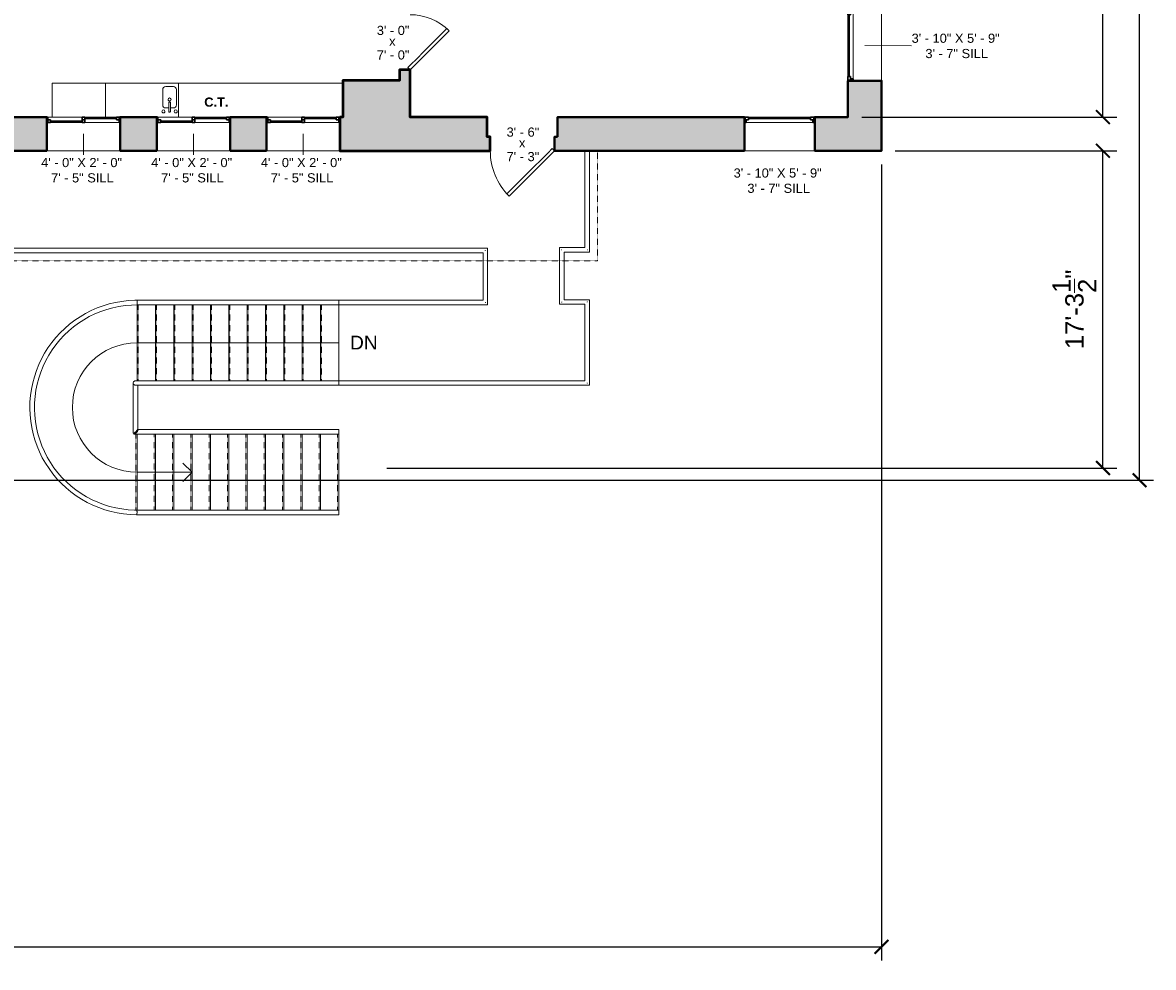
# Model space of a CAD drawing. Header units: inches. Extents: x -2078 to 109126, y -964 to 6385.
# Tile 94 of 137: x 15665 to 16404, y 3975 to 4593. Entities that reach past the tile are written whole.
import ezdxf

# ---------------------------------------------------------------- set-up
doc = ezdxf.new("R2010")
doc.units = ezdxf.units.IN
doc.header["$MEASUREMENT"] = 0
doc.linetypes.add('HIDDEN2', pattern=[0.1875, 0.125, -0.0625])
for name, color, linetype, lineweight in [('A-ANNO', 2, 'Continuous', 5), ('A-ANNO-DIMS', 1, 'Continuous', 9), ('A-CASE', 4, 'Continuous', 9), ('A-DETL-MBND', 5, 'Continuous', 9), ('A-DOOR', 1, 'Continuous', 18), ('A-FIXT', 150, 'Continuous', 9), ('A-GLAZ', 2, 'Continuous', 30), ('A-HIDDEN', 2, 'HIDDEN2', 18), ('A-RAILING', 4, 'Continuous', 9), ('A-STRS', 4, 'Continuous', 9), ('A-WALL', 3, 'Continuous', 40), ('A-WINDOWS', 2, 'Continuous', 18), ('S-STRS-ANNO', 31, 'Continuous', 9)]:
    doc.layers.add(name, color=color, linetype=linetype, lineweight=lineweight)
doc.layers.add('A-HATCH', color=9, linetype='Continuous')
doc.styles.add('Arial', font='arial.ttf')
doc.styles.add('Arial_1', font='arial.ttf', dxfattribs={"height": 0.0625})
doc.styles.add('Arial_2', font='arial.ttf', dxfattribs={"height": 3})
doc.styles.add('Arial_B', font='arialbd.ttf', dxfattribs={"height": 4.5})
doc.styles.add('Jay Cad', font='arial.ttf', dxfattribs={"height": 0.125})
doc.dimstyles.new('Jay Cad - DIMS', dxfattribs={"dimtxt": 0.125, "dimasz": 0.09375, "dimexe": 0.09375, "dimexo": 0.09375, "dimgap": 0.046875, "dimtad": 1, "dimdec": 1, "dimzin": 0, "dimdsep": 46, "dimlunit": 4, "dimtxsty": 'Jay Cad', "dimblk": 'ARCHTICK', "dimcen": 0.09, "dimclrd": 1, "dimclre": 1, "dimclrt": 256, "dimadec": 0, "dimazin": 0, "dimtfac": 1, "dimtdec": 1, "dimtofl": 0, "dimtmove": 1, "dimatfit": 3, "dimfxl": 1, "dimtolj": 1, "dimtzin": 0, "dimarcsym": 0})

# ---------------------------------------------------------------- blocks, each defined once
blk = doc.blocks.new('Top Rail Type - Top Rail_Internal_-1518725-Munger Science Center _ Ahmanson Lecture Hall-2nd Floor')
at = {"layer": 'A-DETL-MBND'}
for p, q in [((1134.15, 45.98), (1134.15, 13.29)), ((1268.65, 47.48), (1135.65, 47.48)), ((1135.65, 44.48), (1268.65, 44.48)), ((1137.15, 15.97), (1137.15, 44.48)), ((1268.65, 15.46), (1137.32, 15.46)), ((1134.64, 12.46), (1268.65, 12.46))]:
    blk.add_line(p, q, dxfattribs=at)
at = {"layer": 'A-DETL-MBND', "flags": 128}
for points in [[(1135.65, 44.48), (1135.26, 44.53), (1134.9, 44.68), (1134.59, 44.92), (1134.35, 45.23), (1134.2, 45.59), (1134.15, 45.98), (1134.2, 46.36), (1134.35, 46.73), (1134.59, 47.04), (1134.9, 47.27), (1135.26, 47.42), (1135.65, 47.48)], [(1135.65, 47.48), (1135.26, 47.42), (1134.9, 47.27), (1134.59, 47.04), (1134.35, 46.73), (1134.2, 46.36), (1134.15, 45.98)], [(1134.15, 45.98), (1134.2, 45.59), (1134.35, 45.23), (1134.59, 44.92), (1134.9, 44.68), (1135.26, 44.53), (1135.65, 44.48)], [(1137.15, 15.97), (1137.1, 15.75), (1136.95, 15.46), (1136.71, 15.1), (1136.4, 14.72), (1136.04, 14.33), (1135.65, 13.96), (1135.26, 13.63), (1134.9, 13.38), (1134.59, 13.21), (1134.35, 13.13), (1134.2, 13.16), (1134.15, 13.29)], [(1134.64, 12.46), (1134.86, 12.51), (1135.15, 12.66), (1135.5, 12.9), (1135.89, 13.21), (1136.28, 13.57), (1136.65, 13.96), (1136.97, 14.35), (1137.23, 14.71), (1137.4, 15.02), (1137.48, 15.26), (1137.45, 15.41), (1137.32, 15.46)], [(1137.32, 15.46), (1137.1, 15.41), (1136.82, 15.27)], [(1268.65, 15.46), (1268.65, 15.41), (1268.65, 15.26), (1268.65, 15.02), (1268.65, 14.71), (1268.65, 14.35), (1268.65, 13.96), (1268.65, 13.57), (1268.65, 13.21), (1268.65, 12.9), (1268.65, 12.66), (1268.65, 12.51), (1268.65, 12.46)], [(1134.8, 13.33), (1134.73, 13.21), (1134.56, 12.9), (1134.48, 12.66), (1134.51, 12.51), (1134.64, 12.46)]]:
    blk.add_lwpolyline(points, dxfattribs=at)
blk = doc.blocks.new('Top Rail Type - Top Rail_Internal_-1518738-Munger Science Center _ Ahmanson Lecture Hall-2nd Floor')
at = {"layer": 'A-DETL-MBND'}
for p, q in [((1136.69, 97.88), (1136.66, 98.2)), ((1136.85, 99.92), (1136.9, 100.01)), ((1136.91, 97.17), (1136.85, 97.27)), ((1136.93, 100.05), (1137.02, 100.09)), ((1137.02, 97.09), (1136.93, 97.14)), ((1268.65, 100.09), (1137.02, 100.09)), ((1137.02, 97.09), (1268.65, 97.09)), ((1268.65, -37.16), (1136.28, -37.16)), ((1136.28, -40.16), (1268.65, -40.16)), ((1136.48, -37.4), (1136.46, -37.36)), ((1136.6, -37.91), (1136.59, -37.83)), ((1136.59, -39.49), (1136.6, -39.41))]:
    blk.add_line(p, q, dxfattribs=at)
at = {"layer": 'A-DETL-MBND', "flags": 128}
for points in [[(1136.28, -40.16), (1132.08, -40.01), (1127.9, -39.61), (1123.75, -38.96), (1119.65, -38.07), (1115.61, -36.93), (1111.64, -35.55), (1107.77, -33.93), (1103.99, -32.09), (1100.34, -30.02), (1096.81, -27.74), (1093.43, -25.26), (1090.2, -22.57), (1087.14, -19.69), (1084.26, -16.64), (1081.56, -13.42), (1079.06, -10.05), (1076.77, -6.53), (1074.69, -2.88), (1072.84, 0.89), (1071.21, 4.76), (1069.82, 8.72), (1068.67, 12.76), (1067.76, 16.86), (1067.1, 21), (1066.69, 25.18), (1066.53, 29.38), (1066.62, 33.58), (1066.96, 37.76), (1067.55, 41.92), (1068.39, 46.04), (1069.47, 50.09), (1070.8, 54.08), (1072.36, 57.98), (1074.15, 61.77), (1076.17, 65.46), (1078.4, 69.02), (1080.84, 72.43), (1083.48, 75.69), (1086.32, 78.8), (1089.33, 81.72), (1092.51, 84.46), (1095.85, 87), (1099.34, 89.34), (1102.96, 91.47), (1106.7, 93.38), (1110.55, 95.06), (1114.49, 96.5), (1118.51, 97.71), (1122.6, 98.67), (1126.74, 99.39), (1130.91, 99.86), (1135.11, 100.08), (1137.02, 100.09)], [(1137.02, 97.09), (1132.92, 96.99), (1128.83, 96.64), (1124.76, 96.03), (1120.75, 95.18), (1116.79, 94.09), (1112.9, 92.75), (1109.1, 91.18), (1105.41, 89.38), (1101.83, 87.36), (1098.39, 85.12), (1095.09, 82.68), (1091.94, 80.03), (1088.96, 77.2), (1086.16, 74.2), (1083.55, 71.03), (1081.13, 67.7), (1078.93, 64.24), (1076.94, 60.64), (1075.18, 56.93), (1073.64, 53.12), (1072.35, 49.22), (1071.29, 45.25), (1070.47, 41.22), (1069.91, 37.15), (1069.6, 33.06), (1069.53, 28.95), (1069.72, 24.85), (1070.16, 20.76), (1070.85, 16.71), (1071.78, 12.71), (1072.96, 8.77), (1074.37, 4.91), (1076.02, 1.16), (1077.9, -2.5), (1080, -6.04), (1082.3, -9.43), (1084.82, -12.68), (1087.52, -15.78), (1090.41, -18.7), (1093.48, -21.43), (1096.7, -23.98), (1100.08, -26.32), (1103.59, -28.45), (1107.23, -30.37), (1110.97, -32.05), (1114.81, -33.51), (1118.74, -34.72), (1122.73, -35.7), (1126.77, -36.43), (1130.85, -36.91), (1134.96, -37.14), (1136.28, -37.16)], [(1136.66, 98.98), (1136.7, 99.34), (1136.76, 99.65), (1136.84, 99.89)], [(1136.84, 97.29), (1136.76, 97.53), (1136.7, 97.84)], [(1136.43, -40.02), (1136.46, -39.96), (1136.48, -39.91)], [(1136.55, -37.65), (1136.54, -37.6), (1136.53, -37.55)], [(1136.53, -39.77), (1136.54, -39.72), (1136.55, -39.67)], [(1136.64, -38.32), (1136.64, -38.27), (1136.63, -38.14)], [(1136.63, -39.14), (1136.64, -39.05), (1136.64, -39)], [(1268.65, -37.16), (1268.65, -37.21), (1268.65, -37.36), (1268.65, -37.6), (1268.65, -37.91), (1268.65, -38.27), (1268.65, -38.66), (1268.65, -39.05), (1268.65, -39.41), (1268.65, -39.72), (1268.65, -39.96), (1268.65, -40.11), (1268.65, -40.16)]]:
    blk.add_lwpolyline(points, dxfattribs=at)
at = {"layer": 'A-DETL-MBND'}
for points, knots in [([(1136.65, 98.59), (1136.65, 98.68), (1136.65, 98.85), (1136.67, 99.09), (1136.68, 99.23), (1136.69, 99.3)], [-1, -1, -1, -1, -0.8928571, -0.7857143, -0.6897102, -0.6897102, -0.6897102, -0.6897102]), ([(1136.69, 97.88), (1136.69, 97.9), (1136.68, 98.02), (1136.66, 98.25), (1136.65, 98.48), (1136.65, 98.59)], [-0.3102267, -0.3102267, -0.3102267, -0.3102267, -0.2857143, -0.1428571, 0, 0, 0, 0]), ([(1136.71, 99.42), (1136.72, 99.46), (1136.73, 99.52), (1136.74, 99.58), (1136.75, 99.6)], [-0.63043407, -0.63043407, -0.63043407, -0.63043407, -0.57142857, -0.53315827, -0.53315827, -0.53315827, -0.53315827]), ([(1136.75, 97.58), (1136.74, 97.6), (1136.73, 97.66), (1136.72, 97.72), (1136.71, 97.76)], [-0.46714557, -0.46714557, -0.46714557, -0.46714557, -0.42857143, -0.36902797, -0.36902797, -0.36902797, -0.36902797]), ([(1136.82, 97.34), (1136.81, 97.36), (1136.79, 97.41), (1136.78, 97.46), (1136.77, 97.48)], [-0.62720102, -0.62720102, -0.62720102, -0.62720102, -0.57142857, -0.52776884, -0.52776884, -0.52776884, -0.52776884]), ([(1136.84, 99.9), (1136.85, 99.92), (1136.87, 99.96), (1136.89, 99.99), (1136.9, 100.01)], [-0.3303033, -0.3303033, -0.3303033, -0.3303033, -0.2857143, -0.2115165, -0.2115165, -0.2115165, -0.2115165]), ([(1136.91, 97.17), (1136.9, 97.17), (1136.89, 97.19), (1136.87, 97.21), (1136.86, 97.24)], [-0.79548734, -0.79548734, -0.79548734, -0.79548734, -0.78571429, -0.71428571, -0.71428571, -0.71428571, -0.71428571]), ([(1137.02, 97.09), (1137, 97.09), (1136.97, 97.1), (1136.95, 97.12), (1136.94, 97.13)], [-1, -1, -1, -1, -0.8928571, -0.8571429, -0.8571429, -0.8571429, -0.8571429]), ([(1136.28, -40.16), (1136.3, -40.16), (1136.32, -40.15), (1136.35, -40.13), (1136.36, -40.12)], [-1, -1, -1, -1, -0.8928571, -0.8571429, -0.8571429, -0.8571429, -0.8571429]), ([(1136.63, -38.14), (1136.61, -37.99), (1136.57, -37.66), (1136.5, -37.43), (1136.45, -37.33)], [-0.7794501, -0.7794501, -0.7794501, -0.7794501, -0.5714286, -0.3149701, -0.3149701, -0.3149701, -0.3149701]), ([(1136.45, -39.98), (1136.47, -39.94), (1136.51, -39.83), (1136.57, -39.61), (1136.61, -39.36), (1136.62, -39.2), (1136.63, -39.14)], [-0.6865047, -0.6865047, -0.6865047, -0.6865047, -0.5714286, -0.4285714, -0.2857143, -0.2053151, -0.2053151, -0.2053151, -0.2053151]), ([(1136.65, -38.66), (1136.65, -38.57), (1136.65, -38.46), (1136.64, -38.35), (1136.64, -38.32)], [-1, -1, -1, -1, -0.8928571, -0.8571429, -0.8571429, -0.8571429, -0.8571429])]:
    blk.add_open_spline(points, degree=3, knots=knots, dxfattribs=at)
for points in [[(1136.77, 99.71), (1136.79, 99.76), (1136.8, 99.8), (1136.82, 99.84)], [(1136.94, 100.06), (1136.97, 100.08), (1136.99, 100.09), (1137.02, 100.09)], [(1136.44, -37.3), (1136.41, -37.25), (1136.36, -37.18), (1136.3, -37.16), (1136.28, -37.16)], [(1136.4, -40.07), (1136.41, -40.06), (1136.42, -40.04), (1136.44, -40.01)], [(1136.64, -39), (1136.65, -38.89), (1136.65, -38.77), (1136.65, -38.66)]]:
    blk.add_open_spline(points, degree=3, dxfattribs=at)
blk = doc.blocks.new('JC_DOOR_SINGLE PANEL - SINGLE DOOR-1460585-Munger Science Center _ Ahmanson Lecture Hall-2nd Floor')
at = {"layer": 'A-DOOR', "lineweight": 20}
for p, q in [((-10.11, -32.78), (19.59, -3.09)), ((21, -4.5), (-8.7, -34.2)), ((19.59, -3.09), (21, -4.5)), ((-8.7, -34.2), (-10.11, -32.78))]:
    blk.add_line(p, q, dxfattribs=at)
at = {"layer": 'A-DOOR', "lineweight": 9}
blk.add_arc((21, -4.5), 42, 180, 225, dxfattribs=at)
blk = doc.blocks.new('JC_FIXED WINDOW - MUNTIN - FIXED WINDOW-1519557-Munger Science Center _ Ahmanson Lecture Hall-2nd Floor')
at = {"layer": 'A-GLAZ'}
for p, q in [((-23, -11), (-23, 11)), ((23, -11), (23, 11)), ((-23, -7.5), (-21.75, -7.5)), ((-20.25, -11), (-23, -11)), ((-22.5, -11), (-22.5, -9.25)), ((-22.5, -9.25), (-21.75, -9.25)), ((-21.75, -9.25), (-21.75, -7.5)), ((-20.25, -9.25), (-21.75, -9.25)), ((-20.25, -11), (-20.25, -9.25)), ((20.25, -9.25), (22.5, -9.25)), ((20.25, -11), (20.25, -9.25)), ((20.25, -11), (23, -11)), ((21.75, -7.5), (23, -7.5)), ((21.75, -9.25), (21.75, -7.5)), ((22.5, -11), (22.5, -9.25))]:
    blk.add_line(p, q, dxfattribs=at)
at = {"layer": 'A-GLAZ', "lineweight": 9}
for p, q in [((21.75, -7.5), (-21.75, -7.5)), ((20.25, -11), (-20.25, -11))]:
    blk.add_line(p, q, dxfattribs=at)
at = {"layer": 'A-GLAZ', "lineweight": 30}
blk.add_line((-20.25, -10.125), (20.25, -10.125), dxfattribs=at)
at = {"layer": 'A-WINDOWS'}
for p, q in [((-23, 11), (23, 11)), ((23, -11), (-23, -11))]:
    blk.add_line(p, q, dxfattribs=at)
blk = doc.blocks.new('JC_FIXED WINDOW - MUNTIN - FIXED WINDOW-1609323-Munger Science Center _ Ahmanson Lecture Hall-2nd Floor')
at = {"layer": 'A-GLAZ'}
for p, q in [((-23, 11), (-23, -11)), ((-20.25, 11), (-23, 11)), ((-23, 7.5), (-21.75, 7.5)), ((-22.5, 11), (-22.5, 9.25)), ((-22.5, 9.25), (-21.75, 9.25)), ((-20.25, 9.25), (-21.75, 9.25)), ((-21.75, 9.25), (-21.75, 7.5)), ((-20.25, 11), (-20.25, 9.25)), ((20.25, 11), (23, 11)), ((20.25, 11), (20.25, 9.25)), ((20.25, 9.25), (22.5, 9.25)), ((21.75, 9.25), (21.75, 7.5)), ((21.75, 7.5), (23, 7.5)), ((22.5, 11), (22.5, 9.25)), ((23, 11), (23, -11))]:
    blk.add_line(p, q, dxfattribs=at)
at = {"layer": 'A-GLAZ', "lineweight": 9}
for p, q in [((21.75, 7.5), (-21.75, 7.5)), ((20.25, 11), (-20.25, 11))]:
    blk.add_line(p, q, dxfattribs=at)
at = {"layer": 'A-GLAZ', "lineweight": 30}
blk.add_line((-20.25, 10.125), (20.25, 10.125), dxfattribs=at)
at = {"layer": 'A-WINDOWS'}
for p, q in [((23, 11), (-23, 11)), ((-23, -11), (23, -11))]:
    blk.add_line(p, q, dxfattribs=at)
blk = doc.blocks.new('JC_DOOR_SINGLE PANEL - SINGLE DOOR-1479750-Munger Science Center _ Ahmanson Lecture Hall-2nd Floor')
at = {"layer": 'A-DOOR', "lineweight": 20}
for p, q in [((-7.46, 28.96), (-8.87, 27.54)), ((-8.87, 27.54), (16.59, 2.09)), ((18, 3.5), (-7.46, 28.96)), ((16.59, 2.09), (18, 3.5))]:
    blk.add_line(p, q, dxfattribs=at)
at = {"layer": 'A-DOOR', "lineweight": 9}
blk.add_arc((18, 3.5), 36, 135, 180, dxfattribs=at)
blk = doc.blocks.new('JC_SLIDING WINDOW - DOUBLE - SLIDING WINDOW-1614767-Munger Science Center _ Ahmanson Lecture Hall-2nd Floor')
at = {"layer": 'A-GLAZ'}
for p, q in [((-24, -10.85), (-24, 11.15)), ((24, 11.15), (24, -10.85)), ((-24, -7.35), (-23.25, -7.35)), ((-23.25, -10.85), (-23.25, -7.35)), ((-0.875, -7.35), (-0.875, -10.85)), ((-0.875, -7.35), (0.875, -7.35)), ((0.875, -10.85), (0.875, -7.35)), ((21.5, -9.1), (21.5, -7.35)), ((21.5, -7.35), (24, -7.35)), ((23.25, -10.85), (23.25, -7.35)), ((-24, -10.85), (-21.5, -10.85)), ((-21.5, -9.1), (-23.25, -9.1)), ((-21.5, -10.85), (-21.5, -9.1)), ((0.875, -9.1), (-0.875, -9.1)), ((-0.875, -10.85), (0.875, -10.85)), ((23.25, -9.1), (21.5, -9.1)), ((23.25, -10.85), (24, -10.85))]:
    blk.add_line(p, q, dxfattribs=at)
at = {"layer": 'A-GLAZ', "lineweight": 9}
for p, q in [((-23.25, -7.35), (-0.875, -7.35)), ((0.875, -7.35), (21.5, -7.35)), ((-21.5, -10.85), (-0.875, -10.85)), ((0.875, -10.85), (23.25, -10.85))]:
    blk.add_line(p, q, dxfattribs=at)
at = {"layer": 'A-GLAZ', "lineweight": 30}
for p, q in [((-21.5, -9.975), (-0.875, -9.975)), ((0.875, -8.225), (21.5, -8.225))]:
    blk.add_line(p, q, dxfattribs=at)
at = {"layer": 'A-WINDOWS'}
for p, q in [((-24, 11.15), (24, 11.15)), ((24, -10.85), (-24, -10.85))]:
    blk.add_line(p, q, dxfattribs=at)
blk = doc.blocks.new('Top Rail Type - Top Rail_Internal_-1577929-Munger Science Center _ Ahmanson Lecture Hall-2nd Floor')
at = {"layer": 'A-RAILING'}
blk.add_line((1268.65, 98.68), (1268.65, 98.5), dxfattribs=at)
for points in [[(1364.41, 132.51), (1364.44, 132.54), (1364.5, 132.61), (1364.56, 132.67), (1364.59, 132.7)], [(1364.41, 98.68), (1364.44, 98.65), (1364.5, 98.59), (1364.56, 98.53), (1364.59, 98.5)]]:
    blk.add_open_spline(points, degree=3, dxfattribs=at)
blk = doc.blocks.new('Top Rail Type - Top Rail_Internal_-V5-Munger Science Center _ Ahmanson Lecture Hall-2nd Floor')
at = {"layer": 'A-RAILING'}
for p, q in [((1044.81, 134.11), (1366, 134.11)), ((1366, 134.11), (1366, 97.09)), ((1047.81, 131.11), (1363, 131.11)), ((1363, 131.11), (1363, 100.09)), ((1268.65, 97.09), (1268.65, 100.09)), ((1363, 100.09), (1268.65, 100.09)), ((1366, 97.09), (1268.65, 97.09))]:
    blk.add_line(p, q, dxfattribs=at)
blk = doc.blocks.new('Top Rail Type - Top Rail_Internal_-1578208-Munger Science Center _ Ahmanson Lecture Hall-2nd Floor')
at = {"layer": 'A-RAILING'}
blk.add_line((1268.65, 46.07), (1268.65, 45.88), dxfattribs=at)
for points in [[(1414.44, 133.16), (1414.47, 133.13), (1414.53, 133.07), (1414.59, 133), (1414.62, 132.97)], [(1431.08, 133.16), (1431.11, 133.13), (1431.17, 133.07), (1431.24, 133), (1431.27, 132.97)], [(1414.44, 98.84), (1414.47, 98.87), (1414.53, 98.93), (1414.59, 98.99), (1414.62, 99.02)], [(1431.08, 98.84), (1431.11, 98.87), (1431.17, 98.93), (1431.24, 98.99), (1431.27, 99.02)], [(1431.08, 46.07), (1431.11, 46.04), (1431.17, 45.98), (1431.24, 45.91), (1431.27, 45.88)]]:
    blk.add_open_spline(points, degree=3, dxfattribs=at)
blk = doc.blocks.new('Top Rail Type - Top Rail_Internal_-V6-Munger Science Center _ Ahmanson Lecture Hall-2nd Floor')
at = {"layer": 'A-RAILING'}
for p, q in [((1429.67, 197.88), (1429.67, 134.57)), ((1432.67, 197.88), (1432.67, 131.57)), ((1413.03, 134.57), (1413.03, 97.43)), ((1429.67, 134.57), (1413.03, 134.57)), ((1416.03, 131.57), (1416.03, 100.43)), ((1432.67, 131.57), (1416.03, 131.57)), ((1413.03, 97.43), (1429.67, 97.43)), ((1416.03, 100.43), (1432.67, 100.43)), ((1429.67, 97.43), (1429.67, 47.48)), ((1432.67, 100.43), (1432.67, 44.48)), ((1268.65, 44.48), (1268.65, 47.48)), ((1429.67, 47.48), (1268.65, 47.48)), ((1432.67, 44.48), (1268.65, 44.48))]:
    blk.add_line(p, q, dxfattribs=at)
blk = doc.blocks.new('JC_KITCHEN SINK - SINK-1614900-Munger Science Center _ Ahmanson Lecture Hall-2nd Floor')
at = {"layer": 'A-FIXT'}
for p, q in [((0.12, 7.82), (0.12, 2.09)), ((1.12, 7.82), (1.12, 2.09)), ((-3.88, 3.57), (-3.88, -6.39)), ((0.12, 5.57), (-1.88, 5.57)), ((3.12, 5.57), (1.12, 5.57)), ((5.12, -6.39), (5.12, 3.57)), ((-1.88, -8.39), (3.12, -8.39))]:
    blk.add_line(p, q, dxfattribs=at)
for centre, radius, start, end in [((-3.38, 7.82), 1, 360, 180), ((-3.38, 7.82), 1, 180, 0), ((0.62, 7.82), 0.5, 360, 180), ((4.62, 7.82), 1, 360, 180), ((4.62, 7.82), 1, 180, 360), ((-1.88, 3.57), 2, 90, 180), ((0.62, 0), 1, 360, 180), ((0.62, 0), 1, 180, 0), ((0.62, 2.09), 0.5, 180, 0), ((3.12, 3.57), 2, 360, 90), ((-1.88, -6.39), 2, 180, 270), ((3.12, -6.39), 2, 270, 0)]:
    blk.add_arc(centre, radius, start, end, dxfattribs=at)
blk = doc.blocks.new('JC- existing door Tag_quad - JC- existing door Tag_quad-839775-Munger Science Center _ Ahmanson Lecture Hall-2nd Floor')
at = {"layer": 'A-ANNO', "insert": (-0.0234, 0.0378), "char_height": 0.0625, "width": 0.0505, "attachment_point": 1, "style": 'Arial_1', "bg_fill": 3, "box_fill_scale": 1.25, "bg_fill_color": 256, "bg_fill_true_color": 13158600, "bg_fill_transparency": 0}
blk.add_mtext('x', dxfattribs=at)
blk = doc.blocks.new('_ArchTick')
at = {"color": 0, "linetype": 'ByBlock', "const_width": 0.15}
blk.add_lwpolyline([(-0.5, -0.5), (0.5, 0.5)], dxfattribs=at)
blk = doc.blocks.new('*D3323')
at = {"layer": 'A-ANNO-DIMS', "color": 1, "lineweight": -2, "transparency": 16777216}
for p, q in [((16235.52, 4509.43), (16380.34, 4509.43)), ((16371.34, 4301.93), (16371.34, 4509.43)), ((15902.88, 4301.93), (16380.34, 4301.93))]:
    blk.add_line(p, q, dxfattribs=at)
at = {"layer": 'Defpoints', "color": 0, "transparency": 16777216}
for p in [(16226.52, 4509.43), (16371.34, 4509.43), (15893.88, 4301.93)]:
    blk.add_point(p, dxfattribs=at)
at = {"layer": 'A-ANNO-DIMS', "color": 1, "lineweight": -2, "transparency": 16777216, "xscale": 9, "yscale": 9, "zscale": 9}
for p, rotation in [((16371.34, 4509.43), 90), ((16371.34, 4301.93), 270)]:
    blk.add_blockref('_ArchTick', p, dxfattribs=dict(at, rotation=rotation))
at = {"layer": 'A-ANNO-DIMS', "color": 2, "transparency": 16777216, "insert": (16352.68, 4405.68), "char_height": 12, "width": 1.4974, "attachment_point": 5, "rotation": 90, "style": 'Jay Cad'}
blk.add_mtext('\\A1;17\'-3{\\H1x;\\S1/2;}"', dxfattribs=at)
blk = doc.blocks.new('*D3338')
at = {"layer": 'A-ANNO-DIMS', "color": 1, "lineweight": -2, "transparency": 16777216}
for p, q in [((16226.52, 4500.43), (16226.52, 3979.76)), ((14009.02, 4284.93), (14009.02, 3979.76)), ((14009.02, 3988.76), (16226.52, 3988.76))]:
    blk.add_line(p, q, dxfattribs=at)
at = {"layer": 'Defpoints', "color": 0, "transparency": 16777216}
for p in [(16226.52, 4509.43), (14009.02, 4293.93), (16226.52, 3988.76)]:
    blk.add_point(p, dxfattribs=at)
at = {"layer": 'A-ANNO-DIMS', "color": 1, "lineweight": -2, "transparency": 16777216, "xscale": 9, "yscale": 9, "zscale": 9, "rotation": 180}
blk.add_blockref('_ArchTick', (14009.02, 3988.76), dxfattribs=at)
at = {"layer": 'A-ANNO-DIMS', "color": 1, "lineweight": -2, "transparency": 16777216, "xscale": 9, "yscale": 9, "zscale": 9}
blk.add_blockref('_ArchTick', (16226.52, 3988.76), dxfattribs=at)
at = {"layer": 'A-ANNO-DIMS', "color": 2, "transparency": 16777216, "insert": (15117.77, 4007.41), "char_height": 12, "width": 1.6705, "attachment_point": 5, "style": 'Jay Cad'}
blk.add_mtext('\\A1;184\'-9{\\H1x;\\S1/2;}"', dxfattribs=at)
blk = doc.blocks.new('*D3339')
at = {"layer": 'A-ANNO-DIMS', "color": 1, "lineweight": -2, "transparency": 16777216}
for p, q in [((16213.52, 4907.93), (16380.34, 4907.93)), ((16371.34, 4531.43), (16371.34, 4907.93)), ((16213.52, 4531.43), (16380.34, 4531.43))]:
    blk.add_line(p, q, dxfattribs=at)
at = {"layer": 'Defpoints', "color": 0, "transparency": 16777216}
for p in [(16204.52, 4907.93), (16371.34, 4907.93), (16204.52, 4531.43)]:
    blk.add_point(p, dxfattribs=at)
at = {"layer": 'A-ANNO-DIMS', "color": 1, "lineweight": -2, "transparency": 16777216, "xscale": 9, "yscale": 9, "zscale": 9}
for p, rotation in [((16371.34, 4907.93), 90), ((16371.34, 4531.43), 270)]:
    blk.add_blockref('_ArchTick', p, dxfattribs=dict(at, rotation=rotation))
at = {"layer": 'A-ANNO-DIMS', "color": 2, "transparency": 16777216, "insert": (16352.68, 4719.68), "char_height": 12, "width": 1.4974, "attachment_point": 5, "rotation": 90, "style": 'Jay Cad'}
blk.add_mtext('\\A1;31\'-4{\\H1x;\\S1/2;}"', dxfattribs=at)
blk = doc.blocks.new('*D3342')
at = {"layer": 'A-ANNO-DIMS', "color": 1, "lineweight": -2, "transparency": 16777216}
for p, q in [((15979.79, 5048.93), (16404.34, 5048.93)), ((16395.34, 4293.93), (16395.34, 5048.93)), ((15593.52, 4293.93), (16404.34, 4293.93))]:
    blk.add_line(p, q, dxfattribs=at)
at = {"layer": 'Defpoints', "color": 0, "transparency": 16777216}
for p in [(15970.79, 5048.93), (16395.34, 5048.93), (15584.52, 4293.93)]:
    blk.add_point(p, dxfattribs=at)
at = {"layer": 'A-ANNO-DIMS', "color": 1, "lineweight": -2, "transparency": 16777216, "xscale": 9, "yscale": 9, "zscale": 9}
for p, rotation in [((16395.34, 5048.93), 90), ((16395.34, 4293.93), 270)]:
    blk.add_blockref('_ArchTick', p, dxfattribs=dict(at, rotation=rotation))
at = {"layer": 'A-ANNO-DIMS', "color": 2, "transparency": 16777216, "insert": (16384.71, 4671.43), "char_height": 12, "width": 1.1478, "attachment_point": 5, "rotation": 90, "style": 'Jay Cad'}
blk.add_mtext('\\A1;62\'-11"', dxfattribs=at)

msp = doc.modelspace()

# ---------------------------------------------------------------- linework, layer by layer
at = {"layer": 'A-ANNO'}
for p, q in [((16215.523, 4578.18), (16246.189, 4578.029)), ((15704.408, 4520.43), (15704.456, 4506.711)), ((15776.408, 4520.43), (15776.456, 4506.711)), ((15848.158, 4520.43), (15848.206, 4506.711))]:
    msp.add_line(p, q, dxfattribs=at)
at = {"layer": 'A-CASE'}
for p, q in [((15684.016, 4553.589), (15874.107, 4553.589)), ((15684.016, 4553.589), (15684.016, 4531.43)), ((15718.749, 4553.589), (15718.749, 4531.43)), ((15766.472, 4553.589), (15766.472, 4531.43))]:
    msp.add_line(p, q, dxfattribs=at)
at = {"layer": 'A-STRS'}
for p, q in [((15739.445, 4408.628), (15739.445, 4359.025)), ((15751.445, 4408.643), (15751.445, 4359.021)), ((15763.445, 4408.643), (15763.445, 4359.026)), ((15775.445, 4408.643), (15775.445, 4359.026)), ((15787.445, 4408.643), (15787.445, 4359.026)), ((15799.445, 4408.643), (15799.445, 4359.026)), ((15811.445, 4408.643), (15811.445, 4359.026)), ((15823.445, 4408.643), (15823.445, 4359.026)), ((15835.445, 4408.643), (15835.445, 4359.026)), ((15847.445, 4408.643), (15847.445, 4359.026)), ((15859.445, 4408.647), (15859.445, 4359.026)), ((15871.445, 4408.643), (15871.445, 4359.026)), ((15739.445, 4274.392), (15739.445, 4324.01)), ((15751.445, 4274.388), (15751.445, 4324.015)), ((15763.445, 4274.393), (15763.445, 4324.009)), ((15775.445, 4274.393), (15775.445, 4324.009)), ((15787.445, 4274.393), (15787.445, 4324.009)), ((15799.445, 4274.393), (15799.445, 4324.009)), ((15811.445, 4274.393), (15811.445, 4324.009)), ((15823.445, 4274.393), (15823.445, 4324.009)), ((15835.445, 4274.393), (15835.445, 4324.009)), ((15847.445, 4274.393), (15847.445, 4324.009)), ((15859.445, 4274.393), (15859.445, 4324.009)), ((15871.445, 4274.393), (15871.445, 4324.009))]:
    msp.add_line(p, q, dxfattribs=at)
at = {"layer": 'A-STRS', "linetype": 'HIDDEN2'}
for p, q in [((15740.195, 4408.643), (15740.195, 4359.025)), ((15752.195, 4408.643), (15752.195, 4359.021)), ((15764.195, 4408.643), (15764.195, 4359.026)), ((15776.195, 4408.643), (15776.195, 4359.026)), ((15788.195, 4408.643), (15788.195, 4359.026)), ((15800.195, 4408.643), (15800.195, 4359.026)), ((15812.195, 4408.643), (15812.195, 4359.026)), ((15824.195, 4408.643), (15824.195, 4359.026)), ((15836.195, 4408.643), (15836.195, 4359.026)), ((15848.195, 4408.643), (15848.195, 4359.026)), ((15860.195, 4408.647), (15860.195, 4359.026)), ((15738.695, 4274.412), (15738.695, 4324.01)), ((15750.695, 4274.388), (15750.695, 4324.014)), ((15762.695, 4274.393), (15762.695, 4324.009)), ((15774.695, 4274.393), (15774.695, 4324.009)), ((15786.695, 4274.393), (15786.695, 4324.009)), ((15798.695, 4274.393), (15798.695, 4324.009)), ((15810.695, 4274.393), (15810.695, 4324.009)), ((15822.695, 4274.393), (15822.695, 4324.009)), ((15834.695, 4274.393), (15834.695, 4324.009)), ((15846.695, 4274.393), (15846.695, 4324.009)), ((15858.695, 4274.393), (15858.695, 4324.009)), ((15870.695, 4274.393), (15870.695, 4324.009))]:
    msp.add_line(p, q, dxfattribs=at)
at = {"layer": 'A-WALL', "lineweight": 50}
msp.add_lwpolyline([(15872.158, 4531.43), (15872.158, 4509.43), (15970.523, 4509.43), (15970.523, 4518.43), (15968.523, 4518.43), (15968.523, 4531.43), (15918.107, 4531.43), (15918.107, 4562.43), (15911.107, 4562.43), (15911.107, 4555.43), (15874.107, 4555.43), (15874.107, 4531.43)], close=True, dxfattribs=at)
at = {"layer": 'A-WALL'}
for points in [[(16204.523, 4555.18), (16204.523, 4531.43), (16182.773, 4531.43), (16182.773, 4509.43), (16226.523, 4509.43), (16226.523, 4555.18)], [(15655.023, 4518.43), (15655.023, 4531.43), (15680.408, 4531.43), (15680.408, 4509.43), (15653.023, 4509.43), (15653.023, 4518.43)], [(15752.408, 4509.43), (15752.408, 4531.43), (15728.408, 4531.43), (15728.408, 4509.43)], [(15824.158, 4509.43), (15824.158, 4531.43), (15800.408, 4531.43), (15800.408, 4509.43)], [(16014.523, 4518.43), (16014.523, 4531.43), (16136.773, 4531.43), (16136.773, 4509.43), (16012.523, 4509.43), (16012.523, 4518.43)]]:
    msp.add_lwpolyline(points, close=True, dxfattribs=at)
at = {"layer": 'S-STRS-ANNO'}
for p, q in [((15739.445, 4383.834), (15751.445, 4383.834)), ((15751.445, 4383.834), (15763.445, 4383.834)), ((15763.445, 4383.834), (15775.445, 4383.834)), ((15775.445, 4383.834), (15787.445, 4383.834)), ((15787.445, 4383.834), (15799.445, 4383.834)), ((15799.445, 4383.834), (15811.445, 4383.834)), ((15811.445, 4383.834), (15823.445, 4383.834)), ((15823.445, 4383.834), (15835.445, 4383.834)), ((15835.445, 4383.834), (15847.445, 4383.834)), ((15847.445, 4383.834), (15859.445, 4383.834)), ((15859.445, 4383.834), (15871.445, 4383.834)), ((15751.445, 4299.201), (15739.445, 4299.201)), ((15763.445, 4299.201), (15751.445, 4299.201)), ((15775.445, 4299.201), (15763.445, 4299.201)), ((15775.445, 4299.201), (15769.445, 4305.201)), ((15775.445, 4299.201), (15769.445, 4293.201))]:
    msp.add_line(p, q, dxfattribs=at)
msp.add_arc((15739.445, 4341.518), 42.317, 90, 270, dxfattribs=at)

# ---------------------------------------------------------------- block references
at = {"layer": 'A-DETL-MBND'}
for name in ['Top Rail Type - Top Rail_Internal_-1518738-Munger Science Center _ Ahmanson Lecture Hall-2nd Floor', 'Top Rail Type - Top Rail_Internal_-1518725-Munger Science Center _ Ahmanson Lecture Hall-2nd Floor']:
    msp.add_blockref(name, (14602.796, 4311.55), dxfattribs=at)
at = {"layer": 'A-FIXT', "rotation": 180}
msp.add_blockref('JC_KITCHEN SINK - SINK-1614900-Munger Science Center _ Ahmanson Lecture Hall-2nd Floor', (15761.35, 4543.002), dxfattribs=at)
at = {"layer": 'A-RAILING'}
for name in ['Top Rail Type - Top Rail_Internal_-V5-Munger Science Center _ Ahmanson Lecture Hall-2nd Floor', 'Top Rail Type - Top Rail_Internal_-1577929-Munger Science Center _ Ahmanson Lecture Hall-2nd Floor', 'Top Rail Type - Top Rail_Internal_-1578208-Munger Science Center _ Ahmanson Lecture Hall-2nd Floor']:
    msp.add_blockref(name, (14602.796, 4311.55), dxfattribs=at)
at = {"layer": 'A-WINDOWS'}
for name, p, rotation in [('JC_FIXED WINDOW - MUNTIN - FIXED WINDOW-1609323-Munger Science Center _ Ahmanson Lecture Hall-2nd Floor', (16215.523, 4578.18), 89.9999999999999), ('JC_SLIDING WINDOW - DOUBLE - SLIDING WINDOW-1614767-Munger Science Center _ Ahmanson Lecture Hall-2nd Floor', (15704.408, 4520.58), 180), ('JC_SLIDING WINDOW - DOUBLE - SLIDING WINDOW-1614767-Munger Science Center _ Ahmanson Lecture Hall-2nd Floor', (15776.408, 4520.58), 180), ('JC_SLIDING WINDOW - DOUBLE - SLIDING WINDOW-1614767-Munger Science Center _ Ahmanson Lecture Hall-2nd Floor', (15848.158, 4520.58), 180), ('JC_FIXED WINDOW - MUNTIN - FIXED WINDOW-1519557-Munger Science Center _ Ahmanson Lecture Hall-2nd Floor', (16159.773, 4520.43), 180)]:
    msp.add_blockref(name, p, dxfattribs=dict(at, rotation=rotation))

# ---------------------------------------------------------------- texts
at = {"layer": 'A-ANNO', "char_height": 6, "width": 26.967, "attachment_point": 1, "style": 'Arial_2', "bg_fill": 3, "box_fill_scale": 1.25, "bg_fill_color": 256, "bg_fill_true_color": 13158600, "bg_fill_transparency": 0}
for s, insert in [('3\' - 0"', (15896.297, 4591.136)), ('7\' - 0"', (15896.297, 4575.113)), ('3\' - 6"', (15981.214, 4524.636)), ('7\' - 3"', (15981.214, 4508.613))]:
    msp.add_mtext(s, dxfattribs=dict(at, insert=insert))
at = {"layer": 'A-ANNO', "char_height": 6, "attachment_point": 1}
for s, insert, width, style in [('3\' - 10" X 5\' - 9"', (16246.189, 4586.026), 72.72, 'Arial_2'), ('3\' - 7" SILL', (16255.189, 4576.026), 51.207, 'Arial_2'), ('C.T.', (15783.431, 4544.268), 19.998, 'Arial_B'), ('4\' - 0" X 2\' - 0"', (15676.714, 4504.711), 66.963, 'Arial_2'), ('4\' - 0" X 2\' - 0"', (15748.714, 4504.711), 66.963, 'Arial_2'), ('4\' - 0" X 2\' - 0"', (15820.464, 4504.711), 66.963, 'Arial_2'), ('3\' - 10" X 5\' - 9"', (16129.746, 4497.888), 72.72, 'Arial_2'), ('7\' - 5" SILL', (15683.214, 4494.711), 51.207, 'Arial_2'), ('7\' - 5" SILL', (15755.214, 4494.711), 51.207, 'Arial_2'), ('7\' - 5" SILL', (15826.964, 4494.711), 51.207, 'Arial_2'), ('3\' - 7" SILL', (16138.746, 4487.888), 51.207, 'Arial_2')]:
    msp.add_mtext(s, dxfattribs=dict(at, insert=insert, width=width, style=style))
at = {"layer": 'A-ANNO', "insert": (15878.751, 4388.455), "char_height": 9, "width": 21.69856, "attachment_point": 1, "line_spacing_factor": 0.941778, "style": 'Arial'}
msp.add_mtext('DN', dxfattribs=at)

# ---------------------------------------------------------------- dimensions: what is measured, and where the dimension line sits
at = {"layer": 'A-ANNO-DIMS'}
dim = msp.add_linear_dim(base=(16371.34, 4907.93), p1=(16204.523, 4531.43), p2=(16204.523, 4907.93), angle=90, dimstyle='Jay Cad - DIMS', override={"dimclrt": 2}, dxfattribs=at)
dim.commit()
dim.dimension.update_dxf_attribs({"geometry": '*D3339', "text_midpoint": (16352.684, 4719.68)})

# ---------------------------------------------------------------- next in the draw order: hatches: boundary and pattern name
at = {"layer": 'A-HATCH'}
h = msp.add_hatch(color=256, dxfattribs=at)
h.dxf.hatch_style = 1
h.paths.add_polyline_path([(14030.023, 4907.93), (14036.023, 4907.93), (14036.023, 4915.93), (14022.023, 4915.93), (14022.023, 4863.93), (13923.843, 4863.93), (13899.881, 4843.824), (13898.62, 4845.327), (13892.492, 4840.184), (13909.265, 4820.195), (13909.265, 4793.433), (13921.478, 4793.433), (13921.478, 4835.433), (13923.103, 4835.433), (13923.103, 4799.433), (13923.103, 4793.433), (13925.291, 4793.433), (13925.291, 4857.312), (14009.023, 4857.312), (14009.023, 4745.306), (13925.291, 4745.306), (13925.291, 4750.433), (13919.291, 4750.433), (13919.291, 4751.433), (13909.546, 4751.433), (13909.546, 4730.033), (13930.277, 4722.488), (13934.003, 4732.725), (13962.238, 4722.448), (13958.512, 4712.211), (13981.453, 4703.861), (13971.766, 4691.757), (13990.46, 4676.797), (14004.818, 4694.738), (14009.023, 4694.738), (14009.023, 4293.93), (14052.023, 4293.93), (14052.023, 4301.93), (14030.023, 4301.93), (14030.023, 4569.405), (14055.023, 4569.405), (14055.023, 4601.905), (14030.023, 4601.905)])
h.paths.add_polyline_path([(14365.023, 4915.93), (14072.023, 4915.93), (14072.023, 4907.93), (14365.023, 4907.93)])
h.paths.add_polyline_path([(14415.023, 4907.93), (14444.023, 4907.93), (14444.023, 4915.93), (14414.023, 4915.93), (14414.023, 4938.93), (14407.023, 4938.93), (14407.023, 4915.93), (14401.023, 4915.93), (14401.023, 4907.93), (14407.023, 4907.93), (14407.023, 4301.93), (14382.523, 4301.93), (14382.523, 4293.93), (14439.023, 4293.93), (14439.023, 4301.93), (14415.023, 4301.93), (14415.023, 4566.905), (14445.023, 4566.905), (14445.023, 4573.905), (14440.023, 4573.905), (14440.023, 4600.905), (14415.023, 4600.905)])
h.paths.add_polyline_path([(14119.023, 4279.93), (14104.023, 4279.93), (14104.023, 4301.93), (14094.023, 4301.93), (14094.023, 4293.93), (14096.023, 4293.93), (14096.023, 4269.93), (14119.023, 4269.93)])
h.paths.add_polyline_path([(14337.023, 4293.93), (14340.523, 4293.93), (14340.523, 4301.93), (14328.023, 4301.93), (14328.023, 4279.93), (14311.023, 4279.93), (14311.023, 4269.93), (14337.023, 4269.93)])
h.paths.add_polyline_path([(14507.523, 4279.93), (14492.023, 4279.93), (14492.023, 4301.93), (14481.023, 4301.93), (14481.023, 4293.93), (14483.023, 4293.93), (14483.023, 4269.93), (14507.523, 4269.93)])
h.paths.add_polyline_path([(14724.523, 4293.93), (14727.523, 4293.93), (14727.523, 4301.93), (14715.523, 4301.93), (14715.523, 4279.93), (14699.523, 4279.93), (14699.523, 4269.93), (14724.523, 4269.93)])
h.paths.add_polyline_path([(14825.523, 4301.93), (14805.523, 4301.93), (14805.523, 4566.905), (14835.523, 4566.905), (14835.523, 4573.905), (14830.523, 4573.905), (14830.523, 4600.905), (14805.523, 4600.905), (14805.523, 4907.93), (14830.523, 4907.93), (14830.523, 4915.93), (14784.523, 4915.93), (14784.523, 4907.93), (14790.523, 4907.93), (14790.523, 4573.905), (14783.523, 4573.905), (14783.523, 4566.905), (14790.523, 4566.905), (14790.523, 4301.93), (14769.523, 4301.93), (14769.523, 4293.93), (14825.523, 4293.93)])
h.paths.add_polyline_path([(14892.523, 4279.93), (14879.023, 4279.93), (14879.023, 4301.93), (14867.523, 4301.93), (14867.523, 4293.93), (14872.023, 4293.93), (14872.023, 4269.93), (14892.523, 4269.93)])
h.paths.add_polyline_path([(15111.023, 4293.93), (15114.023, 4293.93), (15114.023, 4301.93), (15103.023, 4301.93), (15103.023, 4279.93), (15084.523, 4279.93), (15084.523, 4269.93), (15111.023, 4269.93)])
h.paths.add_polyline_path([(15213.023, 4301.93), (15188.023, 4301.93), (15188.023, 4566.905), (15217.023, 4566.905), (15217.023, 4573.905), (15213.023, 4573.905), (15213.023, 4601.905), (15188.023, 4601.905), (15188.023, 4907.93), (15218.023, 4907.93), (15218.023, 4915.93), (15174.023, 4915.93), (15174.023, 4907.93), (15180.023, 4907.93), (15180.023, 4573.905), (15174.023, 4573.905), (15174.023, 4566.905), (15180.023, 4566.905), (15180.023, 4301.93), (15156.023, 4301.93), (15156.023, 4293.93), (15213.023, 4293.93)])
h.paths.add_polyline_path([(15278.523, 4279.93), (15267.023, 4279.93), (15267.023, 4301.93), (15255.023, 4301.93), (15255.023, 4293.93), (15258.023, 4293.93), (15258.023, 4269.93), (15278.523, 4269.93)])
h.paths.add_polyline_path([(15497.523, 4293.93), (15500.523, 4293.93), (15500.523, 4301.93), (15488.523, 4301.93), (15488.523, 4279.93), (15470.523, 4279.93), (15470.523, 4269.93), (15497.523, 4269.93)])
h.paths.add_polyline_path([(15584.523, 4509.43), (15611.023, 4509.43), (15611.023, 4518.43), (15609.023, 4518.43), (15609.023, 4531.43), (15579.523, 4531.43), (15579.523, 4907.93), (15584.523, 4907.93), (15584.523, 4915.93), (15557.523, 4915.93), (15557.523, 4907.93), (15563.523, 4907.93), (15563.523, 4573.905), (15557.023, 4573.905), (15557.023, 4566.905), (15563.523, 4566.905), (15563.523, 4301.93), (15542.523, 4301.93), (15542.523, 4293.93), (15584.523, 4293.93)])
h.paths.add_polyline_path([(15521.523, 4915.93), (15254.023, 4915.93), (15254.023, 4907.93), (15521.523, 4907.93)])
h.paths.add_polyline_path([(15138.023, 4915.93), (14866.523, 4915.93), (14866.523, 4907.93), (15138.023, 4907.93)])
h.paths.add_polyline_path([(14748.523, 4915.93), (14480.023, 4915.93), (14480.023, 4907.93), (14748.523, 4907.93)])
h.paths.add_polyline_path([(15680.408, 4531.43), (15655.023, 4531.43), (15655.023, 4518.43), (15653.023, 4518.43), (15653.023, 4509.43), (15680.408, 4509.43)])
h.paths.add_polyline_path([(15752.408, 4531.43), (15728.408, 4531.43), (15728.408, 4509.43), (15752.408, 4509.43)])
h.paths.add_polyline_path([(15824.158, 4531.43), (15800.408, 4531.43), (15800.408, 4509.43), (15824.158, 4509.43)])
h.paths.add_polyline_path([(15968.523, 4531.43), (15918.107, 4531.43), (15918.107, 4562.43), (15911.107, 4562.43), (15911.107, 4555.43), (15874.107, 4555.43), (15874.107, 4531.43), (15872.158, 4531.43), (15872.158, 4509.43), (15970.523, 4509.43), (15970.523, 4518.43), (15968.523, 4518.43)])
h.paths.add_polyline_path([(16136.773, 4531.43), (16014.523, 4531.43), (16014.523, 4518.43), (16012.523, 4518.43), (16012.523, 4509.43), (16136.773, 4509.43)])
h.paths.add_polyline_path([(16226.523, 4555.18), (16204.523, 4555.18), (16204.523, 4531.43), (16182.773, 4531.43), (16182.773, 4509.43), (16226.523, 4509.43)])
h.paths.add_polyline_path([(16226.523, 4623.93), (16218.523, 4623.93), (16218.523, 4622.43), (16204.523, 4622.43), (16204.523, 4601.18), (16226.523, 4601.18)])
h.paths.add_polyline_path([(16246.986, 4694.93), (16218.523, 4694.93), (16218.523, 4669.93), (16242.709, 4669.93, 0.028874)])
h.paths.add_polyline_path([(16242.709, 4768.93), (16218.523, 4768.93), (16218.523, 4740.93), (16247.301, 4740.93, 0.0323085)])
h.paths.add_polyline_path([(16226.523, 4839.93), (16204.523, 4839.93), (16204.523, 4816.93), (16218.523, 4816.93), (16218.523, 4814.93), (16226.523, 4814.93)])
h.paths.add_polyline_path([(16226.523, 4929.93), (16182.273, 4929.93), (16182.273, 4907.93), (16204.523, 4907.93), (16204.523, 4885.93), (16226.523, 4885.93)])
h.paths.add_polyline_path([(16136.273, 4929.93), (16015.023, 4929.93), (16015.023, 4919.93), (16017.523, 4919.93), (16017.523, 4907.93), (16136.273, 4907.93)])
h.paths.add_polyline_path([(15970.79, 4965.93), (15933.791, 4965.93), (15933.791, 4972.93), (15925.791, 4972.93), (15925.791, 4915.93), (15620.523, 4915.93), (15620.523, 4907.93), (15911.107, 4907.93), (15911.107, 4901.93), (15918.107, 4901.93), (15918.107, 4907.93), (15970.523, 4907.93), (15970.523, 4919.93), (15973.023, 4919.93), (15973.023, 4929.93), (15970.79, 4929.93)])
h.paths.add_polyline_path([(15970.791, 5048.93), (15861.023, 5048.93), (15861.023, 5033.93), (15925.791, 5033.93), (15925.791, 5008.93), (15933.791, 5008.93), (15933.791, 5033.93), (15970.791, 5033.93)])
h.paths.add_polyline_path([(15813.023, 5048.93), (15789.023, 5048.93), (15789.023, 5033.93), (15813.023, 5033.93)])
h.paths.add_polyline_path([(15741.023, 5048.93), (15717.023, 5048.93), (15717.023, 5033.93), (15741.023, 5033.93)])
h.paths.add_polyline_path([(15590.317, 4897.337), (15614.665, 4897.337), (15614.665, 4909.701), (15590.317, 4909.701)], flags=9)
h.paths.add_polyline_path([(15590.362, 4913.359), (15614.71, 4913.359), (15614.71, 4925.724), (15590.362, 4925.724)], flags=9)

# ---------------------------------------------------------------- next in the draw order: block references
at = {"layer": 'A-DOOR', "rotation": 269.9999999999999}
msp.add_blockref('JC_DOOR_SINGLE PANEL - SINGLE DOOR-1479750-Munger Science Center _ Ahmanson Lecture Hall-2nd Floor', (15914.607, 4580.43), dxfattribs=at)
at = {"layer": 'A-DOOR'}
msp.add_blockref('JC_DOOR_SINGLE PANEL - SINGLE DOOR-1460585-Munger Science Center _ Ahmanson Lecture Hall-2nd Floor', (15991.523, 4513.93), dxfattribs=at)
at = {"layer": 'A-RAILING'}
msp.add_blockref('Top Rail Type - Top Rail_Internal_-V6-Munger Science Center _ Ahmanson Lecture Hall-2nd Floor', (14602.796, 4311.55), dxfattribs=at)

# ---------------------------------------------------------------- next in the draw order: block references
at = {"layer": 'A-ANNO', "xscale": 96, "yscale": 96, "zscale": 96}
for p in [(15906.607, 4580.43), (15991.523, 4513.93)]:
    msp.add_blockref('JC- existing door Tag_quad - JC- existing door Tag_quad-839775-Munger Science Center _ Ahmanson Lecture Hall-2nd Floor', p, dxfattribs=at)

# ---------------------------------------------------------------- next in the draw order: linework, layer by layer
at = {"layer": 'A-HIDDEN', "lineweight": 20}
msp.add_lwpolyline([(16040.621, 4509.43), (16040.621, 4437.438), (15656.626, 4437.438), (15656.626, 4162.156), (13936.833, 4162.156), (13936.833, 4515.349), (13903.799, 4572.567), (13746.053, 4544.573), (13628.836, 4611.925)], dxfattribs=at)

# ---------------------------------------------------------------- next in the draw order: dimensions: what is measured, and where the dimension line sits
at = {"layer": 'A-ANNO-DIMS'}
for base, p1, p2, picture, middle in [((16395.34, 5048.93), (15584.523, 4293.93), (15970.791, 5048.93), '*D3342', (16384.713, 4671.43)), ((16371.34, 4509.43), (15893.883, 4301.93), (16226.523, 4509.43), '*D3323', (16352.684, 4405.68))]:
    dim = msp.add_linear_dim(base=base, p1=p1, p2=p2, angle=90, dimstyle='Jay Cad - DIMS', override={"dimclrt": 2}, dxfattribs=at)
    dim.commit()
    dim.dimension.update_dxf_attribs({"geometry": picture, "text_midpoint": middle})
dim = msp.add_linear_dim(base=(16226.523, 3988.757), p1=(14009.023, 4293.93), p2=(16226.523, 4509.43), dimstyle='Jay Cad - DIMS', override={"dimclrt": 2}, dxfattribs=at)
dim.commit()
dim.dimension.update_dxf_attribs({"geometry": '*D3338', "text_midpoint": (15117.773, 4007.408)})

doc.saveas('drawing.dxf')
